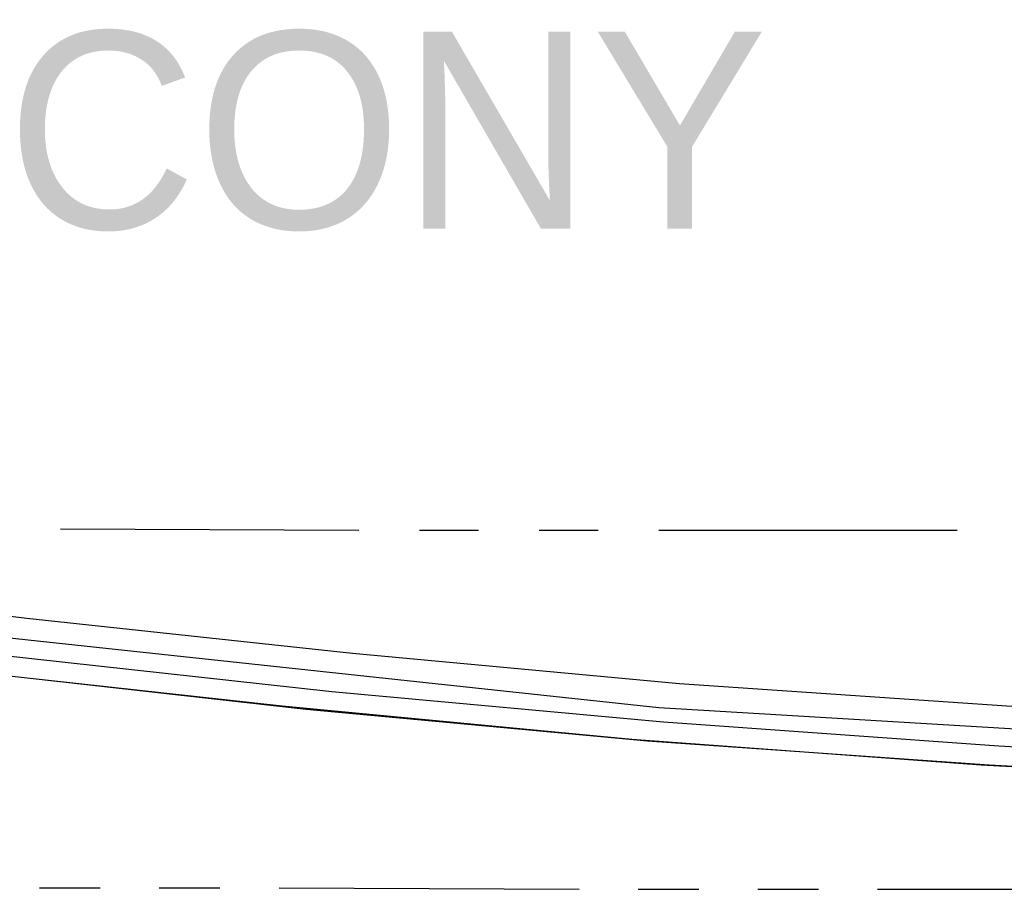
# Model space of a CAD drawing. Header units: feet. Extents: x -79 to 198, y -22 to 181.
# Tile 9 of 256: x 49.54 to 57.77, y 6.76 to 14.03. Entities that reach past the tile are written whole.
import ezdxf
from ezdxf.enums import TextEntityAlignment as Align

# ---------------------------------------------------------------- set-up
doc = ezdxf.new("R2010")
doc.units = ezdxf.units.FT
for name, color, linetype in [('A-AREA-UNIDAD', 30, 'CONTINUOUS'), ('A-LINEA', 7, 'CONTINUOUS'), ('A-TEXTO-PDF', 3, 'CONTINUOUS')]:
    doc.layers.add(name, color=color, linetype=linetype)

msp = doc.modelspace()

# ---------------------------------------------------------------- linework, layer by layer
at = {"layer": 'A-AREA-UNIDAD'}
msp.add_lwpolyline([(46.208, 30.72), (45.088, 25.6889), (44.88, 25.44), (46.16, 25.0489), (45.632, 22.8089), (45.36, 22.2756), (44.128, 22.56), (44.128, 21.6), (43.68, 20.16), (43.648, 19.3244), (43.36, 19.2889), (42.72, 16.0356), (41.952, 13.4044), (41.952, 12.7644), (41.312, 12.7289), (41.44, 11.0044), (41.2, 10.0444), (46.752, 9.1556), (54.88, 8.2844), (61.68, 7.8756), (67.328, 7.8756), (73.44, 8.2844)], dxfattribs=at)
at = {"layer": 'A-LINEA'}
for p, q in [((49.88, 9.7778), (52.3733, 9.7644)), ((52.88, 9.7644), (53.3733, 9.7644)), ((53.88, 9.7644), (54.3733, 9.7644)), ((54.88, 9.7644), (57.3733, 9.7644)), ((49.7067, 6.7778), (50.2133, 6.7778)), ((50.7067, 6.7778), (51.2133, 6.7778)), ((51.7067, 6.7778), (54.2133, 6.7644)), ((54.7067, 6.7644), (55.2133, 6.7644)), ((55.7067, 6.7644), (56.2133, 6.7644)), ((56.7067, 6.7644), (59.2133, 6.7644))]:
    msp.add_line(p, q, dxfattribs=at)
for points in [[(37.24, 10.4711), (40.12, 9.9244), (43.0133, 9.4311), (45.9067, 9.0044), (48.8133, 8.6178), (51.7333, 8.2978), (54.6533, 8.0178), (57.5733, 7.8044), (60.4933, 7.6444), (62.68, 7.5644), (64.8533, 7.5511), (67.04, 7.5778), (69.2133, 7.6578), (71.3867, 7.7911)], [(37.7733, 10.3644), (40.5867, 9.8444), (43.4133, 9.3644), (46.24, 8.9511), (49.08, 8.5911), (51.9333, 8.2711), (54.7867, 8.0044), (57.64, 7.8044), (60.4933, 7.6444)], [(41.4667, 10.1911), (44.1733, 9.7644), (46.88, 9.3644), (49.6, 9.0311), (52.32, 8.7378), (55.0533, 8.4844), (57.7867, 8.2978), (60.52, 8.1378), (62.6667, 8.0711), (64.8267, 8.0578), (66.9733, 8.0844), (69.12, 8.1778), (71.2667, 8.3111)], [(41.0667, 9.9244), (43.8267, 9.4711), (46.5867, 9.0711), (49.36, 8.7244), (52.1467, 8.4178), (54.92, 8.1644), (57.72, 7.9644), (60.5067, 7.8044), (62.6667, 7.7378), (64.8267, 7.7244), (66.9867, 7.7511), (69.1333, 7.8444), (71.2933, 7.9778)]]:
    msp.add_lwpolyline(points, dxfattribs=at)

# ---------------------------------------------------------------- texts
at = {"layer": 'A-TEXTO-PDF'}
msp.add_text('BALCONY', height=1.646, dxfattribs=at).set_placement((50.5298, 12.2852), align=Align.CENTER)

doc.saveas('drawing.dxf')
